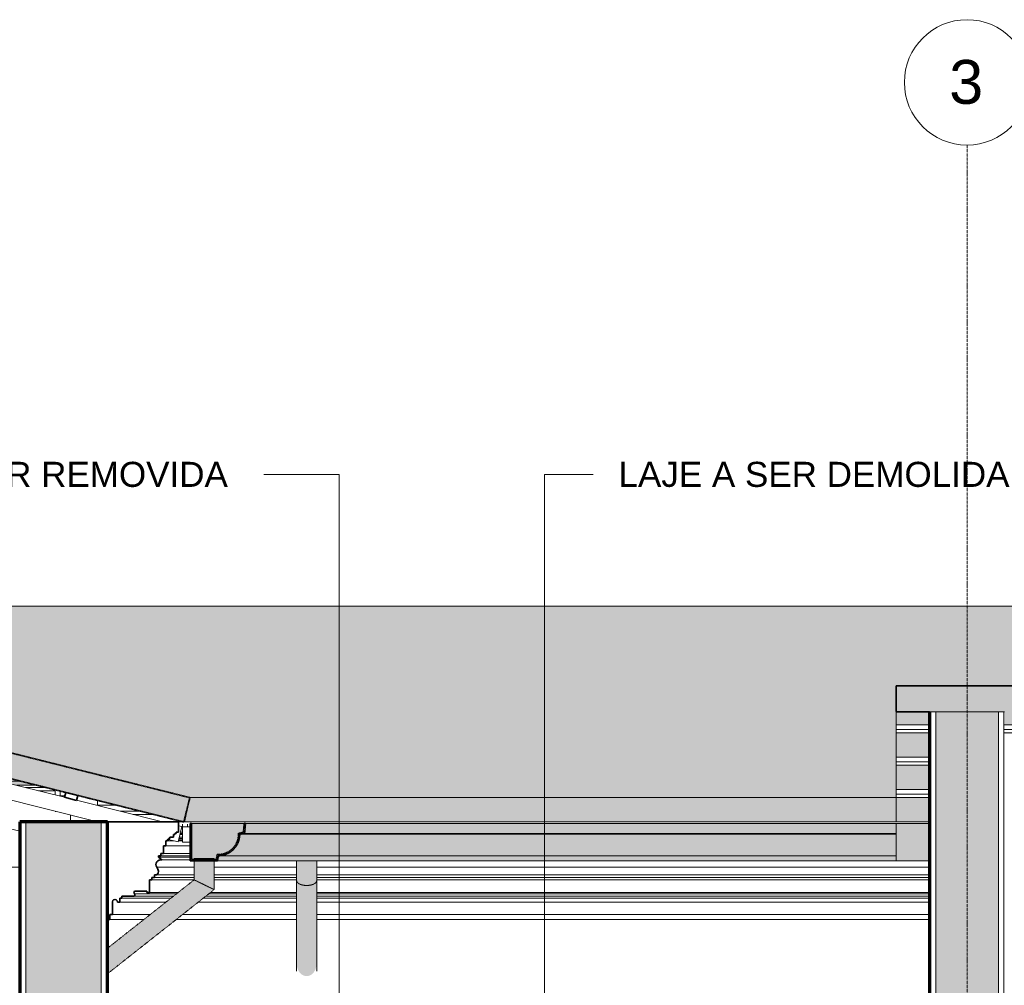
# Model space of a CAD drawing. Header units: millimetres. Extents: x -5210 to 64392, y -2302 to 8822.
# Tile 5 of 256: x 6421 to 10350, y 4676 to 8528. Entities that reach past the tile are written whole.
import ezdxf

# ---------------------------------------------------------------- set-up
doc = ezdxf.new("R2010")
doc.units = ezdxf.units.MM
doc.linetypes.add('_Tracejado médio', pattern=[4, 3, -1])
doc.linetypes.add('_Traço - ponto', pattern=[16, 12, -2, 0, -2])
for name, color, linetype, lineweight in [('A-GENM', 13, 'Continuous', 18), ('A-GLAZ-CWMG', 51, 'Continuous', 25), ('A-ROOF', 132, 'Continuous', 25), ('A-ROOF-MCUT', 132, 'Continuous', 70), ('A-ROOF-OTLN', 132, 'Continuous', 25), ('A-ROOF-PATT', 132, 'Continuous', 25), ('A-WALL', 113, 'Continuous', 25), ('A-WALL-PATT', 111, 'Continuous', 70), ('G-ANNO-TEXT', 231, 'Continuous', 9), ('S-GRID', 1, 'Continuous', 9), ('S-GRID-IDEN', 1, 'Continuous', 9)]:
    doc.layers.add(name, color=color, linetype=linetype, lineweight=lineweight)
doc.styles.add('Arial_2', font='arial.ttf', dxfattribs={"height": 175})
doc.styles.add('Arial_3', font='arial.ttf', dxfattribs={"height": 100})

# ---------------------------------------------------------------- blocks, each defined once
blk = doc.blocks.new('Generic Models 24 - Generic Models 24-3312760-CORTE C - MANTER _ DEMOLIR')
at = {"layer": 'A-GENM', "linetype": '_Tracejado médio'}
h = blk.add_hatch(color=41, dxfattribs=at)
h.paths.add_polyline_path([(7157.1, 5077.7), (7157.1, 5173.7), (7117.1, 5173.7), (7117.1, 5097), (7146.8, 5082.7)], flags=0)
h.paths.add_polyline_path([(7128.9, 5178.7), (7157.1, 5178.7), (7157.1, 5182.7), (7117.1, 5182.7), (7117.1, 5178.7), (7128.6, 5178.7)], flags=0)
h = blk.add_hatch(color=41, dxfattribs=at)
h.paths.add_polyline_path([(7197.1, 5058.3), (7197, 5173.7), (7157.1, 5173.7), (7157.1, 5077.7), (7195.8, 5058.9)], flags=0)
h.paths.add_polyline_path([(7167.5, 5178.7), (7197.1, 5178.7), (7197.1, 5182.7), (7157.1, 5182.7), (7157.1, 5178.7), (7167.1, 5178.7)], flags=0)
for points in [[(7566.2, 5074.7), (7576.5, 5075.4), (7586.2, 5077.3), (7594.5, 5080.4), (7600.8, 5084.4), (7604.8, 5089.1), (7606.2, 5094.1), (7606.2, 5173.7), (7526.2, 5173.7), (7526.2, 5094.1), (7527.6, 5089.1), (7531.6, 5084.4), (7537.9, 5080.4), (7546.2, 5077.3), (7555.8, 5075.4)], [(6771.1, 4773.1), (7157.1, 5077.7), (7117.1, 5097), (6771.1, 4824.1), (6771.1, 4775.3)], [(6771.1, 4722.2), (7197.1, 5058.3), (7157.1, 5077.7), (6771.1, 4773.1), (6771.1, 4722.4)], [(7566.2, 4712.9), (7576.9, 4714.8), (7586.5, 4720.1), (7594.8, 4728.4), (7601.1, 4739.1), (7604.9, 4751.7), (7606.2, 4763.9), (7606.2, 5094.1), (7604.8, 5089.1), (7600.8, 5084.4), (7594.5, 5080.4), (7586.2, 5077.3), (7576.5, 5075.4), (7566.2, 5074.7), (7555.8, 5075.4), (7546.2, 5077.3), (7537.9, 5080.4), (7531.6, 5084.4), (7527.6, 5089.1), (7526.2, 5094.1), (7526.2, 4763.9), (7527.6, 4750.7), (7531.6, 4738.4), (7537.9, 4727.8), (7546.2, 4719.8), (7555.8, 4714.7), (7565.9, 4713)]]:
    blk.add_hatch(color=41, dxfattribs=at).paths.add_polyline_path(points, flags=0)
at = {"layer": 'A-GENM', "color": 30, "linetype": '_Tracejado médio'}
for p, q in [((7117.1, 5182.7), (7117.1, 5178.7)), ((7117.1, 5182.7), (7157.1, 5182.7)), ((7117.1, 5173.7), (7117.1, 5097)), ((7157.1, 5182.7), (7197.1, 5182.7)), ((7197.1, 5178.7), (7197.1, 5182.7)), ((7197.1, 5058.3), (7197.1, 5173.7)), ((7526.2, 5173.7), (7526.2, 5094.1)), ((7606.2, 5094.1), (7606.2, 5173.7)), ((7117.1, 5097), (6771.1, 4824.1)), ((7526.2, 5094.1), (7526.2, 4732.2)), ((7606.2, 4732.2), (7606.2, 5094.1)), ((6771.1, 4722.2), (7197.1, 5058.3))]:
    blk.add_line(p, q, dxfattribs=at)
for points, knots in [([(7117.1, 5097), (7117.1, 5097), (7118.1, 5096.6), (7122.1, 5094.6), (7127.5, 5092), (7132.7, 5089.5), (7138.5, 5086.7), (7146.7, 5082.7), (7153.6, 5079.4), (7157.1, 5077.7)], [0.5, 0.5, 0.5, 0.5, 0.5833333, 0.6666667, 0.75, 0.7916667, 0.8333333, 0.9166667, 1, 1, 1, 1]), ([(7157.1, 5077.7), (7160.6, 5075.9), (7167.6, 5072.6), (7175.7, 5068.6), (7181.6, 5065.8), (7186.8, 5063.3), (7192.2, 5060.7), (7196.2, 5058.7), (7197.1, 5058.3), (7197.1, 5058.3)], [0, 0, 0, 0, 0.0833333, 0.1666667, 0.2083333, 0.25, 0.3333333, 0.4166667, 0.5, 0.5, 0.5, 0.5]), ([(7526.2, 5094.1), (7526.2, 5092.4), (7527.1, 5089.1), (7530.5, 5085.1), (7534.4, 5082.3), (7539, 5079.7), (7546, 5077.1), (7555.7, 5075.2), (7566.2, 5074.5), (7576.7, 5075.2), (7586.4, 5077.1), (7593.4, 5079.7), (7598, 5082.3), (7601.9, 5085.1), (7605.3, 5089.1), (7606.2, 5092.4), (7606.2, 5094.1)], [0, 0, 0, 0, 0.083333, 0.166667, 0.208333, 0.25, 0.333333, 0.416667, 0.5, 0.583333, 0.666667, 0.75, 0.791667, 0.833333, 0.916667, 1, 1, 1, 1])]:
    blk.add_open_spline(points, degree=3, knots=knots, dxfattribs=at)
blk = doc.blocks.new('Rectangular Mullion - 2x5 cm-4253630-CORTE C - MANTER _ DEMOLIR')
at = {"layer": 'A-GLAZ-CWMG', "lineweight": 35}
for p, q in [((6604.6, 5445.9), (6599.7, 5426.5)), ((6599.7, 5426.5), (6648.2, 5414.3)), ((6653.1, 5433.7), (6604.6, 5445.9)), ((6648.2, 5414.3), (6653.1, 5433.7))]:
    blk.add_line(p, q, dxfattribs=at)
blk = doc.blocks.new('Rectangular Mullion - 2x5 cm-4253632-CORTE C - MANTER _ DEMOLIR')
at = {"layer": 'A-GLAZ-CWMG', "lineweight": 18}
for p, q in [((6731.1, 5394.7), (6731.1, 5414.2)), ((6809.3, 5394.7), (6731.1, 5394.7)), ((12893.1, 5394.7), (12816.7, 5394.7))]:
    blk.add_line(p, q, dxfattribs=at)
blk = doc.blocks.new('Rectangular Mullion - 2x5 cm-4253636-CORTE C - MANTER _ DEMOLIR')
at = {"layer": 'A-GLAZ-CWMG', "lineweight": 18}
for p, q in [((9918.6, 5438.6), (9918.6, 5457.9)), ((9918.6, 5457.9), (10051.1, 5457.9)), ((9918.6, 5425.5), (9918.6, 5438.6)), ((10051.1, 5438.6), (9918.6, 5438.6)), ((9918.6, 5425.5), (10051.1, 5425.5)), ((10411.1, 5457.9), (10634.6, 5457.9)), ((10634.6, 5438.6), (10411.1, 5438.6)), ((10411.1, 5425.5), (10634.6, 5425.5)), ((10674.6, 5457.9), (11138.1, 5457.9)), ((11138.1, 5438.6), (10674.6, 5438.6)), ((10674.6, 5425.5), (11138.1, 5425.5)), ((11178.1, 5457.9), (11641.5, 5457.9)), ((11641.5, 5438.6), (11178.1, 5438.6)), ((11178.1, 5425.5), (11641.5, 5425.5)), ((11681.5, 5457.9), (12145, 5457.9)), ((12145, 5438.6), (11681.5, 5438.6)), ((11681.5, 5425.5), (12145, 5425.5)), ((12185, 5457.9), (12648.5, 5457.9)), ((12648.5, 5438.6), (12185, 5438.6)), ((12185, 5425.5), (12648.5, 5425.5)), ((12688.5, 5457.9), (12746.7, 5457.9)), ((12746.7, 5438.6), (12688.5, 5438.6)), ((12688.5, 5425.5), (12746.7, 5425.5)), ((12816.7, 5457.9), (13052.5, 5457.9)), ((13052.5, 5438.6), (12816.7, 5438.6)), ((12816.7, 5425.5), (13052.5, 5425.5)), ((13052.5, 5457.9), (13052.5, 5438.6)), ((13052.5, 5438.6), (13052.5, 5425.5))]:
    blk.add_line(p, q, dxfattribs=at)
blk = doc.blocks.new('Rectangular Mullion - 2x5 cm-4253676-CORTE C - MANTER _ DEMOLIR')
at = {"layer": 'A-GLAZ-CWMG', "lineweight": 18}
for p, q in [((6346.8, 5490.8), (6346.8, 5510.3)), ((6425, 5490.8), (6346.8, 5490.8)), ((13330.9, 5490.8), (13271.6, 5490.8))]:
    blk.add_line(p, q, dxfattribs=at)
blk = doc.blocks.new('Rectangular Mullion - 2x5 cm-3922817-CORTE C - MANTER _ DEMOLIR')
at = {"layer": 'A-GLAZ-CWMG', "lineweight": 18}
for p, q in [((9918.6, 5567.7), (9918.6, 5587)), ((9918.6, 5587), (10051.1, 5587)), ((9918.6, 5554.6), (9918.6, 5567.7)), ((10051.1, 5567.7), (9918.6, 5567.7)), ((9918.6, 5554.6), (10051.1, 5554.6))]:
    blk.add_line(p, q, dxfattribs=at)
blk = doc.blocks.new('Rectangular Mullion - 2x5 cm-4253694-CORTE C - MANTER _ DEMOLIR')
at = {"layer": 'A-GLAZ-CWMG', "lineweight": 18}
for p, q in [((9918.6, 5696.8), (9918.6, 5716.1)), ((9918.6, 5716.1), (10051.1, 5716.1)), ((9918.6, 5683.7), (9918.6, 5696.8)), ((10051.1, 5696.8), (9918.6, 5696.8)), ((10351.1, 5716.1), (10634.6, 5716.1)), ((10634.6, 5696.8), (10351.1, 5696.8)), ((10674.6, 5716.1), (11138.1, 5716.1)), ((11138.1, 5696.8), (10674.6, 5696.8)), ((11178.1, 5716.1), (11641.5, 5716.1)), ((11641.5, 5696.8), (11178.1, 5696.8)), ((11681.5, 5716.1), (12145, 5716.1)), ((12145, 5696.8), (11681.5, 5696.8)), ((12185, 5716.1), (12648.5, 5716.1)), ((12648.5, 5696.8), (12185, 5696.8)), ((12688.5, 5716.1), (13152, 5716.1)), ((13152, 5696.8), (12688.5, 5696.8)), ((13192, 5716.1), (13655.5, 5716.1)), ((13655.5, 5696.8), (13192, 5696.8)), ((13695.5, 5716.1), (14158.9, 5716.1)), ((14158.9, 5696.8), (13695.5, 5696.8)), ((14198.9, 5716.1), (14282, 5716.1)), ((14282, 5696.8), (14198.9, 5696.8)), ((14282, 5716.1), (14282, 5696.8)), ((14282, 5696.8), (14282, 5683.7)), ((9918.6, 5683.7), (10051.1, 5683.7)), ((10351.1, 5683.7), (10634.6, 5683.7)), ((10674.6, 5683.7), (11138.1, 5683.7)), ((11178.1, 5683.7), (11641.5, 5683.7)), ((11681.5, 5683.7), (12145, 5683.7)), ((12185, 5683.7), (12648.5, 5683.7)), ((12688.5, 5683.7), (13152, 5683.7)), ((13192, 5683.7), (13655.5, 5683.7)), ((13695.5, 5683.7), (14158.9, 5683.7)), ((14198.9, 5683.7), (14282, 5683.7))]:
    blk.add_line(p, q, dxfattribs=at)
blk = doc.blocks.new('Rectangular Mullion - 4x6_3-3925275-CORTE C - MANTER _ DEMOLIR')
at = {"layer": 'A-GLAZ-CWMG', "lineweight": 18}
for p, q in [((5889.2, 5539.2), (5890.3, 5543.6)), ((6131.3, 5543.6), (6599.7, 5426.5)), ((5987.9, 5514.5), (5889.2, 5539.2)), ((6731.1, 5328.7), (6058.2, 5496.9)), ((6648.2, 5414.4), (6990.8, 5328.7)), ((7068.1, 5309.4), (7052.8, 5248.3)), ((7054.9, 5312.7), (7068.1, 5309.4)), ((7052.8, 5248.3), (7014.9, 5257.7))]:
    blk.add_line(p, q, dxfattribs=at)
blk = doc.blocks.new('Rectangular Mullion - 4x6_3-3931063-CORTE C - MANTER _ DEMOLIR')
at = {"layer": 'A-GLAZ-CWMG', "lineweight": 18}
for p, q in [((6562.7, 5456.3), (6562.7, 5435.7)), ((6582.7, 5431.8), (6578.4, 5431.8)), ((6582.7, 5431.8), (6582.7, 5451.3)), ((6601, 5431.8), (6582.7, 5431.8)), ((6602.7, 5438.5), (6602.7, 5446.3)), ((6562.7, 5370.2), (6564.9, 5370.2))]:
    blk.add_line(p, q, dxfattribs=at)
blk = doc.blocks.new('Rectangular Mullion - 4x6_3-V8-CORTE C - MANTER _ DEMOLIR')
at = {"layer": 'A-GLAZ-CWMG', "lineweight": 18}
for p, q in [((7071, 5319.7), (7071, 5309.2)), ((7071, 5309.2), (7071, 5247.7)), ((7091, 5309.2), (7071, 5309.2)), ((7091, 5309.2), (7091, 5319.7)), ((7101.5, 5309.2), (7091, 5309.2)), ((7071, 5247.7), (7101.5, 5247.7))]:
    blk.add_line(p, q, dxfattribs=at)
blk = doc.blocks.new('Rectangular Mullion - 6x12 cm-4082038-CORTE C - MANTER _ DEMOLIR')
at = {"layer": 'A-GLAZ-CWMG', "lineweight": 18}
blk.add_line((6408.4, 5474.3), (6490.8, 5474.3), dxfattribs=at)
blk = doc.blocks.new('Rectangular Mullion - 6x12 cm-4090282-CORTE C - MANTER _ DEMOLIR')
at = {"layer": 'A-GLAZ-CWMG', "lineweight": 18}
for p, q in [((6527.5, 5465.1), (6445.1, 5465.1)), ((13152, 5465.1), (13149.5, 5465.1)), ((13246.7, 5465.1), (13210.8, 5465.1)), ((6562.7, 5452.4), (6496, 5452.4)), ((13152, 5452.4), (13088.9, 5452.4))]:
    blk.add_line(p, q, dxfattribs=at)
blk = doc.blocks.new('tesoura - tesoura-4026580-CORTE C - MANTER _ DEMOLIR')
at = {"layer": 'A-GENM'}
blk.add_line((6421.1, 5147.8), (-2257.2, 5147.8), dxfattribs=at)
blk = doc.blocks.new('Rectangular Mullion - 6x12 cm 2-4082029-CORTE C - MANTER _ DEMOLIR')
at = {"layer": 'A-GLAZ-CWMG', "lineweight": 18}
for p, q in [((6623.5, 5328.7), (6623.5, 5355.6)), ((6421.2, 5291.4), (6255.5, 5332.8))]:
    blk.add_line(p, q, dxfattribs=at)
blk = doc.blocks.new('Rectangular Mullion - 6x12 cm-4082020-CORTE C - MANTER _ DEMOLIR')
at = {"layer": 'A-GLAZ-CWMG', "lineweight": 18}
for p, q in [((6623.5, 5355.6), (6623.5, 5328.7)), ((6904.9, 5370.8), (6822.5, 5370.8)), ((6955.8, 5358.1), (6873.4, 5358.1)), ((12648.5, 5358.1), (12639.7, 5358.1)), ((12736.9, 5358.1), (12688.5, 5358.1)), ((12746.7, 5370.8), (12700.3, 5370.8))]:
    blk.add_line(p, q, dxfattribs=at)
blk = doc.blocks.new('ORNAMENTO SUPERIOR - ORNAMENTO SUPERIOR-4323885-CORTE C - MANTER _ DEMOLIR')
at = {"layer": 'A-GENM', "lineweight": 35}
for p, q in [((7054.9, 5328.7), (6770.8, 5328.7)), ((6770.8, 5328.7), (6770.8, 4938.7)), ((7054.9, 5287.4), (7054.9, 5328.7)), ((7019.9, 5262.4), (7019.9, 5267.4)), ((7019.9, 5267.4), (7034.9, 5267.4)), ((7034.9, 5267.4), (7034.9, 5277.4)), ((7034.9, 5277.4), (7039.9, 5277.4)), ((7039.9, 5277.4), (7039.9, 5282.4)), ((7039.9, 5282.4), (7044.9, 5282.4)), ((7044.9, 5287.4), (7054.9, 5287.4)), ((7044.9, 5282.4), (7044.9, 5287.4)), ((6994.9, 5202.4), (6994.9, 5232.4)), ((6994.9, 5232.4), (7004.9, 5232.4)), ((7004.9, 5232.4), (7004.9, 5252.4)), ((7004.9, 5252.4), (7009.9, 5252.4)), ((7009.9, 5252.4), (7009.9, 5257.4)), ((7009.9, 5257.4), (7014.9, 5257.4)), ((7014.9, 5257.4), (7014.9, 5262.4)), ((7014.9, 5262.4), (7019.9, 5262.4)), ((6974.9, 5187.4), (6974.9, 5192.4)), ((6974.9, 5192.4), (6984.9, 5192.4)), ((6988.6, 5176.7), (6974.9, 5187.4)), ((6984.9, 5192.4), (6984.9, 5202.4)), ((6984.9, 5202.4), (6994.9, 5202.4)), ((6958.8, 5106.7), (6958.8, 5116.7)), ((6958.8, 5116.7), (6968.8, 5116.7)), ((6938.8, 5046.7), (6938.8, 5096.7)), ((6938.8, 5096.7), (6948.8, 5096.7)), ((6948.8, 5096.7), (6948.8, 5106.7)), ((6948.8, 5106.7), (6958.8, 5106.7)), ((6828.8, 5023.7), (6828.8, 5031.7)), ((6828.8, 5031.7), (6874.7, 5031.7)), ((6878.8, 5051.7), (6928.8, 5051.7)), ((6928.8, 5051.7), (6928.8, 5046.7)), ((6928.8, 5046.7), (6938.8, 5046.7)), ((6790.8, 4958.7), (6790.8, 5009.1)), ((6810.8, 5008.7), (6820.8, 5008.7)), ((6820.8, 5008.7), (6820.8, 5023.7)), ((6820.8, 5023.7), (6828.8, 5023.7)), ((6780.8, 4938.7), (6780.8, 4958.7)), ((6780.8, 4958.7), (6790.8, 4958.7)), ((6770.8, 4938.7), (6780.8, 4938.7))]:
    blk.add_line(p, q, dxfattribs=at)
at = {"layer": 'A-GENM'}
for p, q in [((7054.9, 5328.7), (10051.1, 5328.7)), ((7071, 5267.4), (7057.6, 5267.4)), ((7071, 5277.4), (7060.1, 5277.4)), ((7071, 5282.4), (7061.4, 5282.4)), ((7071, 5287.4), (7062.6, 5287.4)), ((7101.5, 5232.4), (7004.9, 5232.4)), ((7036.3, 5252.4), (7009.9, 5252.4)), ((7016.3, 5257.4), (7014.9, 5257.4)), ((7071, 5252.4), (7053.9, 5252.4)), ((7071, 5257.4), (7055.1, 5257.4)), ((7071, 5262.4), (7056.4, 5262.4)), ((6974.9, 5187.4), (7101.5, 5187.4)), ((7101.5, 5192.4), (6984.9, 5192.4)), ((7101.5, 5202.4), (6994.9, 5202.4)), ((6968.2, 5147.5), (7117.1, 5147.5)), ((6988.6, 5176.7), (7101.5, 5176.7)), ((7197.1, 5147.5), (7526.2, 5147.5)), ((7606.2, 5147.5), (10051.1, 5147.5)), ((7117.1, 5116.7), (6968.8, 5116.7)), ((7526.2, 5116.7), (7197.1, 5116.7)), ((10051.1, 5116.7), (7606.2, 5116.7)), ((7116.6, 5096.7), (6948.8, 5096.7)), ((7117.1, 5106.7), (6958.8, 5106.7)), ((7526.2, 5106.7), (7197.1, 5106.7)), ((7526.2, 5096.7), (7197.1, 5096.7)), ((10051.1, 5106.7), (7606.2, 5106.7)), ((10051.1, 5096.7), (7606.2, 5096.7)), ((6874.7, 5031.7), (7034.2, 5031.7)), ((6878.8, 5041.7), (7046.9, 5041.7)), ((7053.3, 5046.7), (6938.8, 5046.7)), ((7163.4, 5031.7), (7526.2, 5031.7)), ((7176.1, 5041.7), (7526.2, 5041.7)), ((7526.2, 5046.7), (7182.4, 5046.7)), ((10051.1, 5046.7), (7606.2, 5046.7)), ((7606.2, 5041.7), (10051.1, 5041.7)), ((7606.2, 5031.7), (10051.1, 5031.7)), ((7005.1, 5008.7), (6820.8, 5008.7)), ((7024.1, 5023.7), (6828.8, 5023.7)), ((7526.2, 5008.7), (7134.3, 5008.7)), ((7526.2, 5023.7), (7153.3, 5023.7)), ((10051.1, 5023.7), (7606.2, 5023.7)), ((10051.1, 5008.7), (7606.2, 5008.7)), ((6941.7, 4958.7), (6790.8, 4958.7)), ((7526.2, 4958.7), (7070.9, 4958.7)), ((10051.1, 4958.7), (7606.2, 4958.7)), ((6916.3, 4938.7), (6780.8, 4938.7)), ((7526.2, 4938.7), (7045.5, 4938.7)), ((10051.1, 4938.7), (7606.2, 4938.7))]:
    blk.add_line(p, q, dxfattribs=at)
at = {"layer": 'A-GENM', "lineweight": 35}
for centre, radius, start, end in [((6983.8, 5158.3), 19, 75.4597, 214.5403), ((6951.9, 5131.7), 22.6, 318.2336, 44.1403), ((6874.7, 5037.5), 5.84, 270, 45.4596), ((6884.3, 5046.7), 7.42, 137.6422, 222.3578), ((6800.8, 5009.1), 10, 357.1773, 180)]:
    blk.add_arc(centre, radius, start, end, dxfattribs=at)
at = {"layer": 'A-GENM'}
blk.add_open_spline([(6968.2, 5147.5), (6969.5, 5146.1), (6971.8, 5143.1), (6974, 5137.8), (6974.8, 5132.2), (6974.2, 5126.5), (6972.2, 5121.2), (6970.1, 5118.1), (6968.8, 5116.7)], degree=3, dxfattribs=at)
blk.add_open_spline([(6878.8, 5041.7), (6879.1, 5041.3), (6879.7, 5040.6), (6880.3, 5039.3), (6880.6, 5038), (6880.5, 5036.6), (6880.2, 5035.5), (6879.8, 5034.7), (6879.5, 5034.1), (6879, 5033.5), (6878.5, 5033.1), (6878, 5032.6), (6877.4, 5032.3), (6876.7, 5032), (6875.9, 5031.7), (6875.2, 5031.7), (6874.7, 5031.7)], degree=3, knots=[0, 0, 0, 0, 0.1, 0.2, 0.3, 0.4, 0.5, 0.55, 0.6, 0.65, 0.7, 0.75, 0.8, 0.85, 0.9, 1, 1, 1, 1], dxfattribs=at)
blk = doc.blocks.new('Grid - Head Grid-11506-CORTE C - MANTER _ DEMOLIR')
at = {"layer": 'S-GRID-IDEN'}
blk.add_circle((29896.1, 8278.5), 250, dxfattribs=at)

msp = doc.modelspace()

# ---------------------------------------------------------------- hatches: boundary and pattern name
at = {"layer": 'A-ROOF'}
for points in [[(7079.198, 5328.765), (7100.089, 5425.061), (7076.015, 5328.765)], [(8461.131, 5328.765), (9918.615, 5328.765), (9918.615, 5425.061), (7100.089, 5425.061), (7079.198, 5328.765), (8312.53, 5328.765)]]:
    msp.add_hatch(color=254, dxfattribs=at).paths.add_polyline_path(points, flags=0)
at = {"layer": 'A-ROOF-OTLN'}
h = msp.add_hatch(color=254, dxfattribs=at)
h.paths.add_polyline_path([(7117.138, 5178.653), (7117.138, 5182.655), (7197.138, 5182.655), (7197.138, 5178.653), (7205.826, 5178.653), (7209.318, 5198.457), (7235.988, 5201.552), (7260.162, 5213.238), (7279.154, 5232.218), (7290.897, 5256.736), (7293.969, 5283.052), (7313.982, 5286.581), (7317.122, 5322.464), (7106.523, 5322.593), (7106.523, 5178.653)], flags=0)
h.paths.add_polyline_path([(7213.494, 5193.349), (7235.988, 5196.409), (7235.635, 5196.854), (7231.898, 5196.263)], flags=0)
h.paths.add_polyline_path([(7245.246, 5200.242), (7256.269, 5204.806), (7260.162, 5207.838), (7246.368, 5200.813)], flags=0)
h.paths.add_polyline_path([(7267.586, 5213.486), (7273.989, 5218.396), (7278.904, 5224.796), (7272.327, 5218.223)], flags=0)
h.paths.add_polyline_path([(7284.463, 5232.035), (7287.591, 5236.108), (7292.161, 5247.127), (7284.556, 5232.218)], flags=0)
h.paths.add_polyline_path([(7295.187, 5254.423), (7296.147, 5256.736), (7296.147, 5260.458), (7295.499, 5256.384)], flags=0)
for points in [[(9872.834, 5282.324), (9918.615, 5282.324), (9918.615, 5322.028), (7322.103, 5322.028), (7318.629, 5282.324), (9798.534, 5282.324)], [(9947.135, 5173.653), (10051.115, 5173.653), (10051.115, 5322.593), (9918.615, 5322.593), (9918.615, 5173.653)], [(7213.494, 5193.349), (9918.615, 5193.349), (9918.615, 5278.876), (7299.074, 5278.876), (7296, 5256.384), (7287.591, 5236.108), (7284.463, 5232.035), (7282.711, 5228.6), (7278.904, 5224.796), (7272.327, 5217.121), (7267.339, 5213.238), (7263.779, 5209.681), (7260.162, 5207.791), (7256.269, 5204.806), (7235.635, 5196.263)], [(9918.615, 5278.876), (9918.615, 5282.324), (7318.629, 5282.324), (7299.074, 5278.876), (9872.834, 5278.876)], [(9918.615, 5173.653), (9918.615, 5193.349), (7213.494, 5193.349), (7210.021, 5173.653), (9872.834, 5173.653)]]:
    msp.add_hatch(color=254, dxfattribs=at).paths.add_polyline_path(points, flags=0)
at = {"layer": 'A-ROOF-PATT'}
msp.add_hatch(color=254, dxfattribs=at).paths.add_polyline_path([(9204.133, 5425.061), (9918.615, 5425.461), (9918.615, 5871.45), (14597.802, 5871.45), (16110.538, 6189.125), (4043.835, 6189.125), (7100.089, 5425.061), (9055.532, 5425.061)], flags=0)
at = {"layer": 'A-ROOF-PATT', "lineweight": 18}
h = msp.add_hatch(color=21, dxfattribs=at)
h.paths.add_polyline_path([(7072.964, 5328.765), (7076.015, 5328.765), (7100.089, 5425.061), (6210.628, 5647.427), (-1960.31, 5647.427), (-2783.885, 5425.061), (-2757.885, 5328.765), (-2756.905, 5328.765), (-1961.292, 5543.581), (6213.701, 5543.581), (7049.427, 5334.649)], flags=0)
h.paths.add_polyline_path([(10348.615, 5767.83), (14590.951, 5767.83), (15960.162, 6055.365), (17209.681, 5767.975), (21981.115, 5767.975), (21981.115, 5871.595), (17205.293, 5871.595), (15961.139, 6157.751), (14597.802, 5871.45), (9918.615, 5871.45), (9918.615, 5767.83), (10326.115, 5767.83)], flags=0)
at = {"layer": 'A-ROOF-PATT'}
h = msp.add_hatch(color=254, dxfattribs=at)
h.paths.add_polyline_path([(-2298.321, 5431.887), (-2025.581, 5505.526), (-2029.844, 5505.526), (-2029.844, 5525.072), (-2374.974, 5431.887)], flags=0)
h.paths.add_polyline_path([(18486.475, 5474.313), (18414.969, 5490.759), (18409.815, 5490.759), (18409.815, 5474.313)], flags=0)
h.paths.add_polyline_path([(6140.309, 5474.313), (6148.635, 5474.313), (6058.241, 5496.911), (6058.241, 5494.83), (6083.524, 5488.509)], flags=0)
h.paths.add_polyline_path([(6490.773, 5474.313), (6424.987, 5490.759), (6346.806, 5490.759), (6346.806, 5505.526), (6325.975, 5505.526), (6325.975, 5494.917), (6408.39, 5474.313)], flags=0)
h.paths.add_polyline_path([(18115.639, 5474.313), (17979.928, 5505.526), (17971.556, 5505.38), (18106.63, 5474.313)], flags=0)
h.paths.add_polyline_path([(13210.844, 5474.313), (13290.469, 5474.313), (13332.488, 5483.137), (13330.887, 5490.759), (13271.565, 5490.759), (13210.844, 5478.008)], flags=0)
h.paths.add_polyline_path([(17125.134, 5474.313), (16989.423, 5505.526), (16959.631, 5505.526), (16899.335, 5484.764), (16899.335, 5474.313), (17079.954, 5474.313)], flags=0)
h.paths.add_polyline_path([(14190.637, 5474.313), (14190.732, 5474.313), (14339.273, 5505.526)], flags=0)
h.paths.add_polyline_path([(14677.309, 5474.313), (14845.361, 5474.313), (14845.361, 5505.526), (14825.944, 5505.526)], flags=0)
h.paths.add_polyline_path([(14885.361, 5474.313), (15054.657, 5474.313), (14964.006, 5505.526), (14885.361, 5505.526)], flags=0)
h.paths.add_polyline_path([(15208.234, 5474.313), (15348.855, 5474.313), (15348.855, 5505.526), (15117.584, 5505.526)], flags=0)
h.paths.add_polyline_path([(15388.855, 5474.313), (15852.348, 5474.313), (15852.348, 5505.526), (15388.855, 5505.526)], flags=0)
h.paths.add_polyline_path([(16036.819, 5474.313), (16355.841, 5474.313), (16355.841, 5505.526), (16036.819, 5505.526)], flags=0)
h.paths.add_polyline_path([(16395.841, 5474.313), (16715.403, 5474.313), (16806.053, 5505.526), (16395.841, 5505.526)], flags=0)
h.paths.add_polyline_path([(18369.815, 5480.497), (18369.815, 5490.759), (18329.358, 5490.759), (18329.358, 5505.526), (18294.023, 5505.526), (18294.023, 5497.929), (18331.71, 5489.261)], flags=0)
h.paths.add_polyline_path([(13381.42, 5493.412), (13439.105, 5505.526), (13378.876, 5505.526)], flags=0)
h.paths.add_polyline_path([(6285.975, 5504.917), (6285.975, 5505.526), (6283.537, 5505.526)], flags=0)
h.paths.add_polyline_path([(-1961.366, 5535.672), (-1913.928, 5535.672), (-1884.639, 5543.581), (-1961.292, 5543.581), (-1990.581, 5535.672)], flags=0)
h.paths.add_polyline_path([(-667.459, 5535.672), (-259.439, 5535.672), (-259.439, 5543.581), (-667.459, 5543.581)], flags=0)
h.paths.add_polyline_path([(16395.841, 5535.672), (16858.352, 5535.672), (16584.131, 5598.743), (16395.841, 5598.743), (16395.841, 5595.92)], flags=0)
h.paths.add_polyline_path([(16355.841, 5535.672), (16355.841, 5598.743), (16036.819, 5598.743), (16036.819, 5535.672), (16188.352, 5535.672)], flags=0)
h.paths.add_polyline_path([(733.91, 5535.672), (747.548, 5535.672), (747.548, 5543.581), (367.264, 5543.581), (367.264, 5535.672)], flags=0)
h.paths.add_polyline_path([(844.625, 5535.672), (844.625, 5543.581), (787.548, 5543.581), (787.548, 5535.672)], flags=0)
h.paths.add_polyline_path([(6213.935, 5535.672), (6245.334, 5535.672), (6213.701, 5543.581), (6131.319, 5543.581), (6162.951, 5535.672), (6213.701, 5535.672)], flags=0)
h.paths.add_polyline_path([(1036.973, 5535.672), (1251.041, 5535.672), (1251.041, 5543.581), (1014.006, 5543.581)], flags=0)
h.paths.add_polyline_path([(1291.041, 5535.672), (1361.987, 5535.672), (1361.987, 5543.581), (1291.041, 5543.581)], flags=0)
h.paths.add_polyline_path([(-150.098, 5535.672), (244.055, 5535.672), (244.055, 5543.581), (-150.098, 5543.581)], flags=0)
h.paths.add_polyline_path([(1754.535, 5535.672), (1754.535, 5543.581), (1401.987, 5543.581), (1401.987, 5535.672)], flags=0)
h.paths.add_polyline_path([(-219.439, 5535.672), (-190.098, 5535.672), (-190.098, 5543.581), (-219.439, 5543.581)], flags=0)
h.paths.add_polyline_path([(1794.535, 5535.672), (1879.349, 5535.672), (1879.349, 5543.581), (1794.535, 5543.581)], flags=0)
h.paths.add_polyline_path([(2043.759, 5535.672), (2258.028, 5535.672), (2258.028, 5543.581), (2043.759, 5543.581)], flags=0)
h.paths.add_polyline_path([(5894.87, 5535.672), (5903.196, 5535.672), (5889.166, 5539.18), (5890.266, 5543.581), (5863.237, 5543.581), (5889.166, 5537.099)], flags=0)
h.paths.add_polyline_path([(2298.028, 5535.672), (2396.71, 5535.672), (2396.71, 5543.581), (2298.028, 5543.581)], flags=0)
h.paths.add_polyline_path([(14482.826, 5535.672), (14482.921, 5535.672), (14521.51, 5543.796)], flags=0)
h.paths.add_polyline_path([(2436.71, 5535.672), (2761.521, 5535.672), (2761.521, 5543.581), (2436.71, 5543.581)], flags=0)
h.paths.add_polyline_path([(2900.545, 5535.672), (2914.072, 5540.33), (2914.072, 5543.581), (2801.521, 5543.581), (2801.521, 5535.672), (2879.045, 5535.672)], flags=0)
h.paths.add_polyline_path([(327.264, 5535.672), (327.264, 5543.581), (284.055, 5543.581), (284.055, 5535.672)], flags=0)
h.paths.add_polyline_path([(-820.501, 5535.672), (-762.932, 5535.672), (-762.932, 5543.581), (-791.211, 5543.581)], flags=0)
h.paths.add_polyline_path([(15030.033, 5535.672), (15348.855, 5535.672), (15348.855, 5598.743), (15269.836, 5598.743), (15007.1, 5543.569)], flags=0)
h.paths.add_polyline_path([(3111.516, 5535.672), (3265.015, 5535.672), (3265.015, 5543.581), (3077.09, 5543.581), (3054.123, 5535.672)], flags=0)
h.paths.add_polyline_path([(3431.433, 5535.672), (3431.433, 5543.581), (3305.015, 5543.581), (3305.015, 5535.672)], flags=0)
h.paths.add_polyline_path([(15388.855, 5535.672), (15852.348, 5535.672), (15852.348, 5598.743), (15388.855, 5598.743), (15388.855, 5543.569)], flags=0)
h.paths.add_polyline_path([(3471.433, 5535.672), (3768.508, 5535.672), (3768.508, 5543.581), (3471.433, 5543.581)], flags=0)
h.paths.add_polyline_path([(3948.795, 5535.672), (3948.795, 5543.581), (3808.508, 5543.581), (3808.508, 5535.672)], flags=0)
h.paths.add_polyline_path([(-722.932, 5535.672), (-707.459, 5535.672), (-707.459, 5543.581), (-722.932, 5543.581)], flags=0)
h.paths.add_polyline_path([(3988.795, 5535.672), (4272.001, 5535.672), (4272.001, 5543.581), (3988.795, 5543.581)], flags=0)
h.paths.add_polyline_path([(4312.001, 5535.672), (4466.156, 5535.672), (4466.156, 5543.581), (4312.001, 5543.581)], flags=0)
h.paths.add_polyline_path([(4506.156, 5535.672), (4775.495, 5535.672), (4775.495, 5543.581), (4506.156, 5543.581)], flags=0)
h.paths.add_polyline_path([(4983.518, 5535.672), (4983.518, 5536.74), (4956.154, 5543.581), (4815.495, 5543.581), (4815.495, 5535.672), (4894.721, 5535.672)], flags=0)
h.paths.add_polyline_path([(-1669.044, 5540.636), (-1658.136, 5543.581), (-1669.839, 5543.581)], flags=0)
h.paths.add_polyline_path([(17071.886, 5589.171), (17073.8, 5598.743), (17030.266, 5598.743), (17042.543, 5595.92)], flags=0)
h.paths.add_polyline_path([(14404.79, 5728.736), (14502.01, 5728.736), (14648.213, 5759.439), (14643.997, 5778.97), (14405.147, 5728.811)], flags=0)
h.paths.add_polyline_path([(16465.079, 5728.736), (16508.613, 5728.736), (16395.841, 5754.674), (16395.841, 5744.661)], flags=0)
h.paths.add_polyline_path([(14818.38, 5728.736), (14845.361, 5734.402), (14845.361, 5736.466), (14808.554, 5728.736)], flags=0)
h.paths.add_polyline_path([(17332.111, 5728.736), (17380.285, 5728.736), (17277.388, 5752.403), (17277.388, 5731.755), (17281.293, 5730.857), (17285.771, 5750.329), (17334.499, 5739.122)], flags=0)
h.paths.add_polyline_path([(17237.388, 5740.955), (17237.388, 5761.603), (17161.879, 5778.97), (17076.268, 5778.97), (17076.268, 5798.66), (17070.504, 5799.986), (16980.733, 5799.986), (17214.144, 5746.301)], flags=0)
h.paths.add_polyline_path([(14885.361, 5742.802), (15157.664, 5799.986), (15147.838, 5799.986), (14885.361, 5744.866)], flags=0)
h.paths.add_polyline_path([(16355.841, 5753.861), (16355.841, 5763.874), (16198.832, 5799.986), (16155.298, 5799.986), (16294.474, 5767.975)], flags=0)
h.paths.add_polyline_path([(14697.146, 5769.715), (14841.294, 5799.986), (14744.074, 5799.986), (14737.07, 5798.515), (14737.07, 5778.97), (14695.202, 5778.97)], flags=0)
h.paths.add_polyline_path([(16899.335, 5830.132), (16939.433, 5830.132), (16899.335, 5839.355)], flags=0)
h.paths.add_polyline_path([(15291.392, 5830.132), (15302.926, 5830.491), (15348.855, 5840.136), (15348.855, 5842.2), (15293.1, 5830.491)], flags=0)
h.paths.add_polyline_path([(14887.627, 5830.132), (14984.848, 5830.132), (15050.802, 5843.983), (14953.581, 5843.983), (14924.044, 5837.78)], flags=0)
h.paths.add_polyline_path([(16050.32, 5830.132), (16051.7, 5830.132), (16052.507, 5833.641), (16036.819, 5837.249), (16036.845, 5830.132), (16042.346, 5830.132)], flags=0)
h.paths.add_polyline_path([(16823.071, 5836.248), (16824.849, 5843.983), (16789.443, 5843.983), (16823.066, 5836.249)], flags=0)
h.paths.add_polyline_path([(16188.352, 5983.16), (16220.752, 5983.16), (16220.752, 5995.429), (16216.997, 5996.293), (16127.226, 5996.293), (16184.324, 5983.16)], flags=0)
h.paths.add_polyline_path([(15712.434, 5983.16), (15712.434, 5996.293), (15678.867, 5996.293), (15652.024, 5990.656), (15652.024, 5983.16)], flags=0)
h.paths.add_polyline_path([(15752.434, 5991.325), (15776.088, 5996.293), (15752.434, 5996.293)], flags=0)
h.paths.add_polyline_path([(15892.348, 6026.439), (15919.641, 6026.439), (15960.162, 6034.717), (15996.155, 6026.439), (16085.926, 6026.439), (15959.022, 6055.125), (15892.348, 6041.124), (15892.348, 6034.838)], flags=0)
h.paths.add_polyline_path([(15822.421, 6026.439), (15852.348, 6026.439), (15852.348, 6032.724)], flags=0)
h = msp.add_hatch(color=254, dxfattribs=at)
h.paths.add_polyline_path([(10051.115, 5328.765), (10051.115, 5425.461), (9918.615, 5425.461), (9918.615, 5328.765), (10021.435, 5328.765)], flags=0)
h.paths.add_polyline_path([(10411.115, 5342.714), (10634.593, 5342.714), (10634.593, 5425.461), (10411.115, 5425.461)], flags=0)
h.paths.add_polyline_path([(10674.593, 5342.714), (11138.071, 5342.714), (11138.071, 5425.461), (10674.593, 5425.461)], flags=0)
h.paths.add_polyline_path([(11178.071, 5342.714), (11641.55, 5342.714), (11641.55, 5425.461), (11178.071, 5425.461)], flags=0)
h.paths.add_polyline_path([(11681.55, 5342.714), (12145.028, 5342.714), (12145.028, 5425.461), (11681.55, 5425.461)], flags=0)
h.paths.add_polyline_path([(12185.028, 5342.714), (12566.589, 5342.714), (12648.506, 5359.917), (12648.506, 5425.461), (12185.028, 5425.461), (12185.028, 5393.149)], flags=0)
h.paths.add_polyline_path([(12688.506, 5368.317), (12746.683, 5380.534), (12746.683, 5425.461), (12688.506, 5425.461)], flags=0)
h.paths.add_polyline_path([(12816.683, 5395.234), (12960.622, 5425.461), (12816.683, 5425.461)], flags=0)
h.paths.add_polyline_path([(13052.533, 5444.763), (13151.985, 5465.647), (13151.985, 5525.599), (12816.683, 5525.599), (12816.683, 5457.863), (13052.533, 5457.863)], flags=0)
h.paths.add_polyline_path([(10674.593, 5457.863), (11138.071, 5457.863), (11138.071, 5525.599), (10674.593, 5525.599), (10674.593, 5473.557)], flags=0)
h.paths.add_polyline_path([(11433.139, 5457.863), (11641.55, 5457.863), (11641.55, 5525.599), (11178.071, 5525.599), (11178.071, 5457.863), (11284.538, 5457.863)], flags=0)
h.paths.add_polyline_path([(12648.506, 5457.863), (12648.506, 5525.599), (12185.028, 5525.599), (12185.028, 5457.863), (12621.942, 5457.863)], flags=0)
h.paths.add_polyline_path([(11681.55, 5457.863), (12145.028, 5457.863), (12145.028, 5525.599), (11681.55, 5525.599), (11681.55, 5473.557)], flags=0)
h.paths.add_polyline_path([(12688.506, 5457.863), (12746.683, 5457.863), (12746.683, 5525.599), (12688.506, 5525.599), (12688.506, 5473.557)], flags=0)
h.paths.add_polyline_path([(10634.593, 5457.863), (10634.593, 5525.599), (10411.115, 5525.599), (10411.115, 5457.863), (10541.536, 5457.863)], flags=0)
h.paths.add_polyline_path([(9947.135, 5457.863), (10051.115, 5457.863), (10051.115, 5554.559), (9918.615, 5554.559), (9918.615, 5457.863)], flags=0)
h.paths.add_polyline_path([(13191.985, 5474.047), (13437.47, 5525.599), (13191.985, 5525.599)], flags=0)
h.paths.add_polyline_path([(9996.533, 5586.961), (10051.115, 5586.961), (10051.115, 5683.658), (9918.615, 5683.658), (9918.615, 5586.961), (9947.135, 5586.961)], flags=0)
h.paths.add_polyline_path([(12640.933, 5657.128), (12648.506, 5657.128), (12648.506, 5683.658), (12185.028, 5683.658), (12185.028, 5657.128), (12621.942, 5657.128)], flags=0)
h.paths.add_polyline_path([(13810.745, 5657.128), (14063.796, 5657.128), (14158.941, 5677.108), (14158.941, 5683.658), (13695.463, 5683.658), (13695.463, 5657.128)], flags=0)
h.paths.add_polyline_path([(10838.737, 5657.128), (11138.071, 5657.128), (11138.071, 5683.658), (10674.593, 5683.658), (10674.593, 5657.128), (10682.166, 5657.128)], flags=0)
h.paths.add_polyline_path([(12688.506, 5657.128), (13151.985, 5657.128), (13151.985, 5683.658), (12688.506, 5683.658), (12688.506, 5681.846)], flags=0)
h.paths.add_polyline_path([(11178.071, 5657.128), (11641.55, 5657.128), (11641.55, 5683.658), (11178.071, 5683.658), (11178.071, 5681.846)], flags=0)
h.paths.add_polyline_path([(12137.455, 5657.128), (12145.028, 5657.128), (12145.028, 5683.658), (11681.55, 5683.658), (11681.55, 5657.128), (12027.54, 5657.128)], flags=0)
h.paths.add_polyline_path([(10627.02, 5657.128), (10634.593, 5657.128), (10634.593, 5683.658), (10351.115, 5683.658), (10351.115, 5679.753), (10411.115, 5679.753), (10411.115, 5657.128), (10541.536, 5657.128)], flags=0)
h.paths.add_polyline_path([(13655.463, 5657.128), (13655.463, 5683.658), (13191.985, 5683.658), (13191.985, 5657.128), (13513.544, 5657.128)], flags=0)
h.paths.add_polyline_path([(14282.04, 5702.959), (14590.951, 5767.83), (10351.115, 5767.83), (10351.115, 5716.059), (10634.593, 5716.059), (10634.593, 5747.126), (10674.593, 5747.126), (10674.593, 5716.059), (11138.071, 5716.059), (11138.071, 5747.126), (11178.071, 5747.126), (11178.071, 5716.059), (11641.55, 5716.059), (11641.55, 5747.126), (11681.55, 5747.126), (11681.55, 5716.059), (12145.028, 5716.059), (12145.028, 5747.126), (12185.028, 5747.126), (12185.028, 5716.059), (12648.506, 5716.059), (12648.506, 5747.126), (12688.506, 5747.126), (12688.506, 5716.059), (13151.985, 5716.059), (13151.985, 5747.126), (13191.985, 5747.126), (13191.985, 5716.059), (13655.463, 5716.059), (13655.463, 5747.126), (13695.463, 5747.126), (13695.463, 5716.059), (14158.941, 5716.059), (14158.941, 5747.126), (14198.941, 5747.126), (14198.941, 5716.059), (14282.04, 5716.059)], flags=0)
h.paths.add_polyline_path([(10035.492, 5716.059), (10051.115, 5716.059), (10051.115, 5767.83), (9918.615, 5767.83), (9918.615, 5716.059), (9947.135, 5716.059)], flags=0)
at = {"layer": 'A-ROOF-PATT', "lineweight": 18}
msp.add_hatch(color=21, dxfattribs=at).paths.add_polyline_path([(7210.021, 5173.653), (7213.494, 5193.349), (7239.929, 5197.534), (7263.779, 5209.681), (7282.711, 5228.6), (7294.872, 5252.443), (7299.074, 5278.876), (7318.629, 5282.324), (7322.103, 5322.028), (7317.122, 5322.464), (7313.982, 5286.581), (7293.969, 5283.052), (7290.856, 5256.384), (7279.154, 5232.218), (7260.162, 5213.238), (7235.988, 5201.552), (7209.318, 5198.457), (7205.826, 5178.653), (7106.523, 5178.653), (7106.523, 5322.593), (7101.523, 5322.593), (7101.523, 5173.653), (7198.027, 5173.653)], flags=0)
at = {"layer": 'A-WALL-PATT'}
msp.add_hatch(color=256, dxfattribs=at).paths.add_polyline_path([(10244.335, 0), (10326.115, 0), (10326.115, 5767.83), (10076.115, 5767.83), (10076.115, 0)], flags=0)
h = msp.add_hatch(color=256, dxfattribs=at)
h.paths.add_polyline_path([(6677.926, 0), (6746.115, 0), (6746.115, 1030), (6446.115, 1030), (6446.115, 0)], flags=0)
h.paths.add_polyline_path([(6746.115, 3630), (6746.115, 5328.7), (6446.115, 5328.7), (6446.115, 3630), (6677.926, 3630)], flags=0)

# ---------------------------------------------------------------- linework, layer by layer
at = {"layer": 'A-ROOF', "color": 30, "linetype": '_Tracejado médio', "lineweight": 18}
for p, q in [((4043.835, 6189.125), (16110.538, 6189.125)), ((9918.615, 5767.83), (9918.615, 5716.059)), ((9918.615, 5683.658), (9918.615, 5586.961)), ((9918.615, 5554.559), (9918.615, 5457.863)), ((7079.198, 5328.765), (7100.089, 5425.061)), ((7100.089, 5425.061), (9918.615, 5425.061)), ((9918.615, 5425.461), (9918.615, 5328.765)), ((7076.015, 5328.765), (10051.115, 5328.765))]:
    msp.add_line(p, q, dxfattribs=at)
at = {"layer": 'A-ROOF', "color": 40, "linetype": '_Tracejado médio', "lineweight": 35}
for p, q in [((14597.802, 5871.45), (9918.615, 5871.45)), ((9918.615, 5871.45), (9918.615, 5767.83)), ((9918.615, 5767.83), (10051.115, 5767.83)), ((7100.089, 5425.061), (6210.628, 5647.427)), ((6213.701, 5543.581), (7072.964, 5328.765)), ((7076.015, 5328.765), (7100.089, 5425.061)), ((7072.964, 5328.765), (7076.015, 5328.765))]:
    msp.add_line(p, q, dxfattribs=at)
at = {"layer": 'A-ROOF-MCUT', "color": 40, "linetype": '_Tracejado médio', "lineweight": 35}
for p, q in [((7106.523, 5322.593), (7101.523, 5322.593)), ((7101.523, 5322.593), (7101.523, 5173.653)), ((7106.523, 5178.653), (7106.523, 5322.593)), ((7317.122, 5322.464), (7313.982, 5286.581)), ((7322.103, 5322.028), (7317.122, 5322.464)), ((7318.629, 5282.324), (7322.103, 5322.028)), ((7313.982, 5286.581), (7293.969, 5283.052)), ((7299.074, 5278.876), (7318.629, 5282.324)), ((7209.318, 5198.457), (7205.826, 5178.653)), ((7210.021, 5173.653), (7213.494, 5193.349)), ((7101.523, 5173.653), (7210.021, 5173.653)), ((7205.826, 5178.653), (7106.523, 5178.653))]:
    msp.add_line(p, q, dxfattribs=at)
for radius, start, end in [(80.58, 267.02908, 2.932944), (85.58, 270, 359.963964)]:
    msp.add_arc((7213.494, 5278.929), radius, start, end, dxfattribs=at)
at = {"layer": 'A-ROOF-OTLN', "color": 30, "linetype": '_Tracejado médio', "lineweight": 18}
for p, q in [((10051.115, 5322.593), (7106.523, 5322.593)), ((9918.615, 5322.464), (7317.122, 5322.464)), ((9918.615, 5322.028), (7322.103, 5322.028)), ((9918.615, 5173.653), (9918.615, 5322.593)), ((9918.615, 5278.876), (7299.074, 5278.876)), ((9918.615, 5282.324), (7318.629, 5282.324)), ((7213.494, 5193.349), (9918.615, 5193.349)), ((9918.615, 5193.349), (7213.494, 5193.349)), ((10051.115, 5173.653), (7210.021, 5173.653))]:
    msp.add_line(p, q, dxfattribs=at)
for points, knots in [([(7295.46, 5254.321), (7295.701, 5255.122), (7297.971, 5263.109), (7299.07, 5271.41), (7299.074, 5278.876)], [0.814644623, 0.814644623, 0.814644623, 0.814644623, 0.833333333, 1, 1, 1, 1]), ([(7284.881, 5231.729), (7285.828, 5233.161), (7288.712, 5237.794), (7291.157, 5242.937), (7292.749, 5246.612), (7292.85, 5246.847)], [0.628335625, 0.628335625, 0.628335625, 0.628335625, 0.666666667, 0.75, 0.755697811, 0.755697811, 0.755697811, 0.755697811]), ([(7213.494, 5193.349), (7217.227, 5193.349), (7224.692, 5193.838), (7232.852, 5195.461), (7237.249, 5196.708), (7238.051, 5196.948)], [0, 0, 0, 0, 0.083333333, 0.166666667, 0.185355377, 0.185355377, 0.185355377, 0.185355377]), ([(7239.637, 5202.708), (7239.038, 5202.502), (7236.92, 5201.8), (7234.772, 5201.21), (7233.225, 5200.818)], [0.771625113, 0.771625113, 0.771625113, 0.771625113, 0.7857142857, 0.8212235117, 0.8212235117, 0.8212235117, 0.8212235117]), ([(7245.523, 5199.569), (7245.76, 5199.664), (7247.723, 5200.467), (7251.358, 5202.113), (7256.167, 5204.682), (7259.217, 5206.567), (7260.65, 5207.513)], [0.244302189, 0.244302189, 0.244302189, 0.244302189, 0.25, 0.291666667, 0.333333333, 0.371664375, 0.371664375, 0.371664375, 0.371664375]), ([(7261.394, 5214.132), (7260.082, 5213.162), (7258.614, 5212.144), (7257.113, 5211.176), (7256.983, 5211.092)], [0.5887160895, 0.5887160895, 0.5887160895, 0.5887160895, 0.625, 0.6284405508, 0.6284405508, 0.6284405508, 0.6284405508]), ([(7268.004, 5212.955), (7268.645, 5213.484), (7270.699, 5215.232), (7274.032, 5218.353), (7277.156, 5221.684), (7278.904, 5223.738), (7279.433, 5224.378)], [0.439780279, 0.439780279, 0.439780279, 0.439780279, 0.458333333, 0.5, 0.541666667, 0.560219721, 0.560219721, 0.560219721, 0.560219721])]:
    msp.add_open_spline(points, degree=3, knots=knots, dxfattribs=at)
for points in [[(7281.302, 5235.395), (7280.337, 5233.893), (7279.322, 5232.422), (7278.26, 5230.986)], [(7291.607, 5259.146), (7291.06, 5256.984), (7290.422, 5254.845), (7289.697, 5252.736)]]:
    msp.add_open_spline(points, degree=3, dxfattribs=at)
at = {"layer": 'A-WALL', "lineweight": 70}
for p, q in [((10051.115, 5767.83), (10051.115, 870)), ((6771.115, 5328.7), (6421.115, 5328.7)), ((6421.115, 5328.7), (6421.115, 3630)), ((6771.115, 4590), (6771.115, 5328.7))]:
    msp.add_line(p, q, dxfattribs=at)
at = {"layer": 'A-WALL', "lineweight": 18}
for p, q in [((10351.115, 5767.83), (10051.115, 5767.83)), ((10053.615, 5767.83), (10053.615, 0)), ((10076.115, 5767.83), (10076.115, 0)), ((10326.115, 5767.83), (10326.115, 0)), ((10348.615, 5767.83), (10348.615, 0)), ((6423.615, 3630), (6423.615, 5328.7)), ((6446.115, 3630), (6446.115, 5328.7)), ((6746.115, 3630), (6746.115, 5328.7)), ((6768.615, 3630), (6768.615, 5328.7))]:
    msp.add_line(p, q, dxfattribs=at)
at = {"layer": 'G-ANNO-TEXT', "color": 7}
for p, q in [((7398.749, 6714.751), (7395.494, 6714.751)), ((7695.356, 6714.751), (7398.749, 6714.751)), ((7695.356, 3960.687), (7695.356, 6714.751)), ((8515.446, 6714.751), (8708.885, 6714.751)), ((8515.446, 4548.944), (8515.446, 6714.751))]:
    msp.add_line(p, q, dxfattribs=at)
at = {"layer": 'S-GRID', "linetype": '_Traço - ponto'}
msp.add_line((10201.115, -2079.15), (10201.115, 8028.481), dxfattribs=at)

# ---------------------------------------------------------------- block references
at = {"layer": 'A-GENM'}
for name in ['tesoura - tesoura-4026580-CORTE C - MANTER _ DEMOLIR', 'ORNAMENTO SUPERIOR - ORNAMENTO SUPERIOR-4323885-CORTE C - MANTER _ DEMOLIR']:
    msp.add_blockref(name, (0, 0), dxfattribs=at)
at = {"layer": 'A-GENM', "color": 30, "linetype": '_Tracejado médio'}
msp.add_blockref('Generic Models 24 - Generic Models 24-3312760-CORTE C - MANTER _ DEMOLIR', (0, 0), dxfattribs=at)
at = {"layer": 'A-GLAZ-CWMG', "lineweight": 18}
for name in ['Rectangular Mullion - 2x5 cm-4253694-CORTE C - MANTER _ DEMOLIR', 'Rectangular Mullion - 2x5 cm-3922817-CORTE C - MANTER _ DEMOLIR', 'Rectangular Mullion - 4x6_3-3925275-CORTE C - MANTER _ DEMOLIR', 'Rectangular Mullion - 2x5 cm-4253676-CORTE C - MANTER _ DEMOLIR', 'Rectangular Mullion - 6x12 cm-4082038-CORTE C - MANTER _ DEMOLIR', 'Rectangular Mullion - 6x12 cm-4090282-CORTE C - MANTER _ DEMOLIR', 'Rectangular Mullion - 4x6_3-3931063-CORTE C - MANTER _ DEMOLIR', 'Rectangular Mullion - 2x5 cm-4253630-CORTE C - MANTER _ DEMOLIR', 'Rectangular Mullion - 2x5 cm-4253636-CORTE C - MANTER _ DEMOLIR', 'Rectangular Mullion - 2x5 cm-4253632-CORTE C - MANTER _ DEMOLIR', 'Rectangular Mullion - 6x12 cm 2-4082029-CORTE C - MANTER _ DEMOLIR', 'Rectangular Mullion - 6x12 cm-4082020-CORTE C - MANTER _ DEMOLIR', 'Rectangular Mullion - 4x6_3-V8-CORTE C - MANTER _ DEMOLIR']:
    msp.add_blockref(name, (0, 0), dxfattribs=at)
at = {"layer": 'S-GRID-IDEN'}
msp.add_blockref('Grid - Head Grid-11506-CORTE C - MANTER _ DEMOLIR', (-19695, 0), dxfattribs=at)

# ---------------------------------------------------------------- texts
at = {"layer": 'G-ANNO-TEXT', "color": 7, "char_height": 100, "attachment_point": 1, "style": 'Arial_3'}
for s, insert, width in [('ESQUADRIA A SER REMOVIDA', (5187.149, 6764.751), 2553.37469), ('LAJE A SER DEMOLIDA', (8810.485, 6764.751), 1932.06687)]:
    msp.add_mtext(s, dxfattribs=dict(at, insert=insert, width=width))
at = {"layer": 'S-GRID-IDEN', "insert": (10129.804, 8367.853), "char_height": 175, "width": 168.35437, "attachment_point": 1, "style": 'Arial_2'}
msp.add_mtext('3', dxfattribs=at)

doc.saveas('drawing.dxf')
